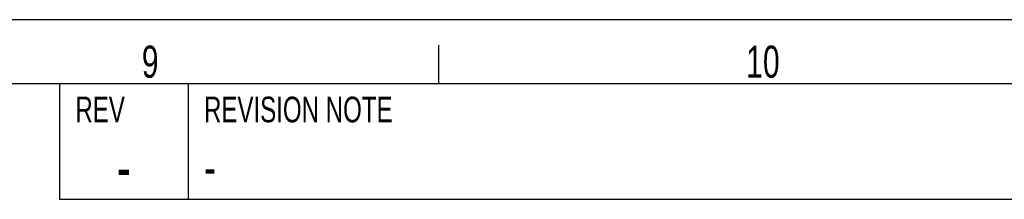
# Model space of a CAD drawing. Extents: x 0 to 594, y 0 to 420.
# Tile 57 of 64: x 415 to 492, y 406 to 420. Entities that reach past the tile are written whole.
import ezdxf

# ---------------------------------------------------------------- set-up
doc = ezdxf.new("R2010")
doc.units = 0
doc.header["$LTSCALE"] = 32.67
doc.layers.add('PRX_3000-160_2D_DWG_DXF_FO', color=7, linetype='CONTINUOUS')
doc.styles.get("Standard").update_dxf_attribs({"font": 'txt', "width": 0.7})
doc.styles.add('TEXTSTYLE_2', font='txt', dxfattribs={"width": 0.7})

msp = doc.modelspace()

# ---------------------------------------------------------------- linework, layer by layer
at = {"layer": 'PRX_3000-160_2D_DWG_DXF_FO', "color": 7, "linetype": 'CONTINUOUS'}
for p, q in [((0, 420), (594, 420)), ((448, 415), (448, 418)), ((589, 415), (25, 415)), ((589, 414.99996), (418.5, 414.99996)), ((418.5, 414.99996), (418.5, 405.99996)), ((428.5, 414.99996), (428.5, 405.99996)), ((589, 405.99996), (418.5, 405.99996))]:
    msp.add_line(p, q, dxfattribs=at)

# ---------------------------------------------------------------- texts
at = {"layer": 'PRX_3000-160_2D_DWG_DXF_FO', "color": 2, "linetype": 'CONTINUOUS'}
for s, insert, char_height, width, attachment_point in [('9', (424.89085, 417.97664), 2.5, 2.9464286, 1), ('10', (471.89085, 417.97664), 2.5, 5.0892857, 1), ('-', (423.5, 410.24996), 3.5, 4.75, 2), ('-', (429.725, 409.99996), 3, 4.0714286, 1)]:
    msp.add_mtext(s, dxfattribs=dict(at, insert=insert, char_height=char_height, width=width, attachment_point=attachment_point))
at = {"layer": 'PRX_3000-160_2D_DWG_DXF_FO', "color": 2, "linetype": 'CONTINUOUS', "char_height": 2, "attachment_point": 1, "style": 'TEXTSTYLE_2'}
for s, insert, width in [('REV', (419.725, 413.99996), 4.2), ('REVISION NOTE', (429.725, 413.99996), 18.2)]:
    msp.add_mtext(s, dxfattribs=dict(at, insert=insert, width=width))

doc.saveas('drawing.dxf')
